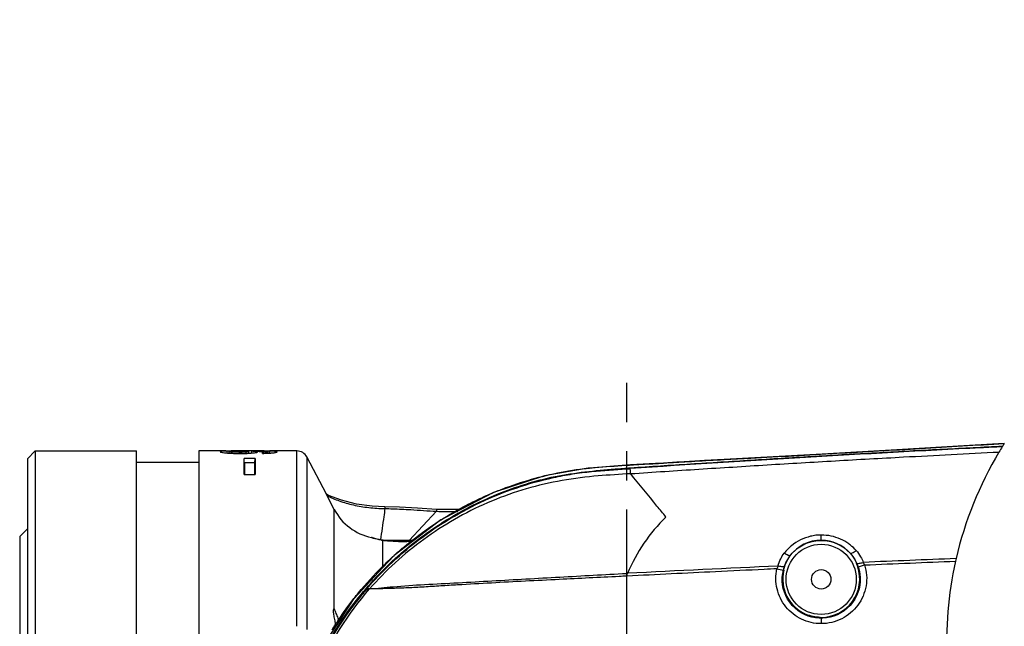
# Model space of a CAD drawing. Header units: millimetres. Extents: x 7426 to 8300, y 123 to 421.
# Tile 103 of 197: x 7967.28 to 7979.94, y 384.71 to 392.51. Entities that reach past the tile are written whole.
import ezdxf

# ---------------------------------------------------------------- set-up
doc = ezdxf.new("R2010")
doc.units = ezdxf.units.MM
doc.linetypes.add('CENTER', pattern=[0.6, 0.375, -0.075, 0.075, -0.075])
for name, color, linetype in [('中心线', 7, 'CENTER'), ('外形图', 7, 'Continuous'), ('尺寸标注', 7, 'Continuous')]:
    doc.layers.add(name, color=color, linetype=linetype)
doc.styles.add('微软雅黑', font='msyh.ttc')
doc.dimstyles.new('尺寸标注_细节_1_10比例', dxfattribs={"dimtxt": 1.5, "dimasz": 1.25, "dimexe": 0.5, "dimexo": 0.4, "dimgap": 0.5, "dimtad": 1, "dimdec": 1, "dimlfac": 10, "dimdsep": 46, "dimtxsty": '微软雅黑', "dimcen": 0.09, "dimadec": 0, "dimazin": 0, "dimtp": 0.01, "dimtm": 0.01, "dimtfac": 1, "dimtdec": 1, "dimtofl": 0, "dimtmove": 0, "dimatfit": 3, "dimfxl": 1, "dimtolj": 1, "dimarcsym": 0})

# ---------------------------------------------------------------- blocks, each defined once
blk = doc.blocks.new('*D1290')
at = {"layer": 'Defpoints', "color": 0}
for p in [(7967.384, 385.964), (7956.331, 378.664), (7967.384, 378.664)]:
    blk.add_point(p, dxfattribs=at)
at = {"layer": '尺寸标注', "color": 0, "lineweight": -2}
for p, q in [((7956.331, 385.964), (7956.331, 391.924)), ((7966.984, 385.964), (7955.831, 385.964)), ((7956.331, 384.714), (7956.331, 379.914)), ((7966.984, 378.664), (7955.831, 378.664))]:
    blk.add_line(p, q, dxfattribs=at)
at = {"layer": '尺寸标注', "color": 0}
for points in [[(7956.54, 384.714), (7956.123, 384.714), (7956.331, 385.964)], [(7956.123, 379.914), (7956.54, 379.914), (7956.331, 378.664)]]:
    blk.add_solid(points, dxfattribs=at)
at = {"layer": '尺寸标注', "color": 0, "insert": (7955.056, 389.569), "char_height": 1.5, "attachment_point": 5, "rotation": 90, "style": '微软雅黑'}
blk.add_mtext('\\A1;\\A1;Φ73', dxfattribs=at)

msp = doc.modelspace()

# ---------------------------------------------------------------- linework, layer by layer
at = {"layer": '中心线', "linetype": 'CENTER', "ltscale": 5}
msp.add_line((7975.0839, 375.3357), (7975.0839, 387.8405), dxfattribs=at)
at = {"layer": '外形图', "color": 7, "linetype": 'Continuous'}
for p, q in [((7967.4839, 386.964), (7967.3839, 386.864)), ((7967.4839, 386.964), (7967.4839, 382.314)), ((7967.4839, 386.964), (7968.7839, 386.964)), ((7968.7839, 386.814), (7968.7839, 386.964)), ((7969.5839, 386.964), (7969.5839, 386.814)), ((7969.9315, 386.964), (7969.5839, 386.964)), ((7969.8618, 386.954), (7969.8618, 386.9539)), ((7969.9493, 386.9376), (7969.948, 386.9626)), ((7969.9752, 386.9355), (7969.9769, 386.9539)), ((7970.0137, 386.9336), (7970.0144, 386.9491)), ((7970.1085, 386.9314), (7970.1085, 386.9469)), ((7970.1132, 386.9469), (7970.1085, 386.9469)), ((7970.1085, 386.9314), (7970.1085, 386.9314)), ((7970.1904, 386.9637), (7970.1262, 386.9637)), ((7970.1904, 386.9579), (7970.1904, 386.9637)), ((7970.1924, 386.9637), (7970.1904, 386.9637)), ((7970.1904, 386.9578), (7970.1904, 386.9579)), ((7970.2265, 386.9637), (7970.1924, 386.9637)), ((7970.1951, 386.9329), (7970.1943, 386.949)), ((7970.2281, 386.9342), (7970.2264, 386.9537)), ((7970.255, 386.9637), (7970.2265, 386.9637)), ((7970.2674, 386.9637), (7970.255, 386.9637)), ((7970.3159, 386.9636), (7970.2674, 386.9637)), ((7970.3392, 386.9636), (7970.3159, 386.9636)), ((7970.3262, 386.9592), (7970.3392, 386.9591)), ((7970.3722, 386.9635), (7970.3392, 386.9636)), ((7970.3721, 386.9588), (7970.3722, 386.9635)), ((7970.3721, 386.9588), (7970.3721, 386.9588)), ((7970.4235, 386.9633), (7970.4204, 386.9633)), ((7970.4623, 386.9343), (7970.4614, 386.9496)), ((7970.4805, 386.9352), (7970.4789, 386.9533)), ((7970.4965, 386.936), (7970.4979, 386.9624)), ((7970.8462, 386.964), (7970.4979, 386.964)), ((7970.5677, 386.9436), (7970.5689, 386.9595)), ((7970.5915, 386.9526), (7970.5916, 386.9528)), ((7970.8462, 384.7105), (7970.8462, 386.964)), ((7977.5958, 386.9232), (7976.5736, 386.8668)), ((7967.3839, 386.864), (7967.3839, 382.314)), ((7968.7839, 382.314), (7968.7839, 386.814)), ((7969.5839, 386.814), (7968.7839, 386.814)), ((7969.5839, 386.814), (7969.5839, 382.314)), ((7970.1699, 386.6608), (7970.1699, 386.8656)), ((7970.3099, 386.8656), (7970.1699, 386.8656)), ((7970.1743, 386.8158), (7970.1743, 386.6608)), ((7970.1743, 386.8158), (7970.3056, 386.8158)), ((7970.3056, 386.8158), (7970.3099, 386.8656)), ((7970.3056, 386.6608), (7970.3056, 386.8158)), ((7970.3099, 386.8656), (7970.3099, 386.6608)), ((7970.9745, 386.8863), (7970.9745, 384.6704)), ((7971.2248, 386.4065), (7970.9745, 386.8863)), ((7975.4689, 386.8027), (7975.469, 386.8027)), ((7975.469, 386.8027), (7975.4698, 386.8029)), ((7975.5572, 386.8083), (7975.4701, 386.8029)), ((7975.4701, 386.8029), (7975.4701, 386.8029)), ((7975.729, 386.8191), (7975.5572, 386.8083)), ((7975.7458, 386.8201), (7975.729, 386.8191)), ((7976.3351, 386.8544), (7976.3358, 386.8545)), ((7976.3358, 386.8545), (7976.3359, 386.8546)), ((7976.5736, 386.8668), (7976.3374, 386.8546)), ((7976.6798, 386.8724), (7976.6805, 386.8725)), ((7970.1699, 386.6608), (7970.1743, 386.6608)), ((7970.1743, 386.6608), (7970.3056, 386.6608)), ((7970.3056, 386.6608), (7970.3099, 386.6608)), ((7971.2348, 386.3873), (7971.2248, 386.4065)), ((7971.3257, 386.2131), (7971.2348, 386.3873)), ((7971.3257, 384.9364), (7971.3257, 386.2131)), ((7972.6403, 386.1884), (7972.288, 385.814)), ((7972.6411, 386.2127), (7972.6403, 386.1884)), ((7972.6403, 386.1884), (7972.6403, 386.1884)), ((7972.9234, 386.2122), (7972.6411, 386.2127)), ((7972.6411, 386.2127), (7972.6411, 386.2127)), ((7972.9549, 386.2122), (7972.9234, 386.2122)), ((7967.2839, 385.864), (7967.3839, 385.964)), ((7967.2839, 385.864), (7967.2839, 384.794)), ((7971.8143, 385.8479), (7971.8051, 385.8512)), ((7971.8259, 385.845), (7971.8184, 385.8476)), ((7971.8189, 385.8474), (7971.8184, 385.8476)), ((7971.8328, 385.8428), (7971.8259, 385.845)), ((7971.8281, 385.8442), (7971.8259, 385.845)), ((7971.9561, 385.8167), (7971.9463, 385.8166)), ((7971.9463, 385.8166), (7971.9463, 385.4794)), ((7971.9463, 385.8166), (7971.9463, 385.8166)), ((7971.9563, 385.8167), (7971.9561, 385.8167)), ((7971.9563, 385.8167), (7971.9561, 385.8167)), ((7971.9863, 385.814), (7971.9563, 385.8167)), ((7971.9563, 385.8167), (7971.9563, 385.8167)), ((7972.2839, 385.814), (7971.9863, 385.814)), ((7972.0248, 385.8106), (7971.9863, 385.814)), ((7972.2839, 385.814), (7972.2839, 385.8009)), ((7972.288, 385.814), (7972.2839, 385.814)), ((7972.3246, 385.814), (7972.288, 385.814)), ((7972.3498, 385.814), (7972.3246, 385.814)), ((7971.9463, 385.4794), (7971.9463, 385.4609)), ((7975.0882, 385.3552), (7975.0882, 385.3552)), ((7971.3257, 384.9364), (7971.3257, 384.9364)), ((7967.2839, 384.794), (7967.2839, 382.314)), ((7977.5839, 384.8252), (7977.5839, 384.7449))]:
    msp.add_line(p, q, dxfattribs=at)
at = {"layer": '外形图'}
msp.add_line((7975.0839, 386.7805), (7975.0839, 386.7806), dxfattribs=at)
at = {"layer": '外形图', "color": 7, "linetype": 'Continuous'}
for points in [[(7979.9367, 387.0614), (7979.4909, 387.0339), (7978.5569, 386.9783), (7977.5958, 386.9232)], [(7975.4545, 386.802), (7975.1329, 386.7835)], [(7975.4701, 386.8029), (7975.4545, 386.802)], [(7975.4701, 386.8029), (7975.4701, 386.8029)], [(7975.7554, 386.8207), (7975.7458, 386.8201)], [(7975.9602, 386.8328), (7975.7554, 386.8207)], [(7976.3358, 386.8545), (7976.0824, 386.8401), (7975.9602, 386.8328)], [(7976.3374, 386.8546), (7976.3358, 386.8545)], [(7974.5908, 386.7433), (7974.0272, 386.6439), (7973.3734, 386.4296)], [(7974.6043, 386.7447), (7974.595, 386.7441), (7974.5908, 386.7433)], [(7975.0767, 386.7801), (7974.6043, 386.7447)], [(7975.0839, 386.7806), (7975.0767, 386.7801)], [(7975.1329, 386.7835), (7975.0892, 386.781), (7975.0839, 386.7806)], [(7973.3707, 386.4284), (7972.9549, 386.2122)], [(7973.3734, 386.4296), (7973.3719, 386.4291), (7973.3707, 386.4284)], [(7971.9772, 386.2461), (7971.8129, 386.2535), (7971.6111, 386.2814), (7971.4177, 386.3302), (7971.2537, 386.3917), (7971.2248, 386.4065)], [(7972.6411, 386.2127), (7972.3957, 386.229), (7972.1647, 386.2421), (7971.9772, 386.2461)], [(7971.9772, 386.2461), (7971.9772, 386.2461)], [(7972.9027, 386.1851), (7972.6989, 386.079)], [(7972.9549, 386.2122), (7972.9027, 386.1851)], [(7972.697, 386.0778), (7972.3498, 385.814)], [(7972.6989, 386.079), (7972.6979, 386.0785), (7972.697, 386.0778)], [(7971.8328, 385.8428), (7971.8281, 385.8442)], [(7971.8755, 385.8311), (7971.8603, 385.8345), (7971.8328, 385.8428)], [(7971.904, 385.8247), (7971.8755, 385.8311)], [(7971.904, 385.8247), (7971.897, 385.8257), (7971.8755, 385.8311)], [(7971.9563, 385.8167), (7971.9123, 385.8228), (7971.904, 385.8247)], [(7971.9194, 385.8223), (7971.904, 385.8247)], [(7971.9563, 385.8167), (7971.9194, 385.8223)], [(7971.9563, 385.8167), (7971.9563, 385.8167)], [(7971.9563, 385.8167), (7971.9563, 385.8167)], [(7972.2839, 385.8009), (7972.2415, 385.8007), (7972.1284, 385.8041), (7972.0248, 385.8106)], [(7972.331, 385.7997), (7972.0967, 385.6217)], [(7972.3082, 385.801), (7972.2839, 385.8009)], [(7972.3329, 385.8011), (7972.3082, 385.801)], [(7972.3329, 385.8011), (7972.331, 385.7997)], [(7972.3498, 385.814), (7972.3329, 385.8011)], [(7972.0951, 385.6202), (7971.9463, 385.4609)], [(7972.0967, 385.6217), (7972.0958, 385.621), (7972.0951, 385.6202)], [(7971.9463, 385.4609), (7971.5806, 385.0691)], [(7971.5793, 385.0675), (7971.1654, 384.4375)], [(7971.5806, 385.0691), (7971.5799, 385.0684), (7971.5793, 385.0675)]]:
    msp.add_lwpolyline(points, dxfattribs=at)
for radius in [0.4509, 0.125]:
    msp.add_circle((7977.5839, 385.314), radius, dxfattribs=at)
for centre, radius, start, end in [((7972.286, 389.1526), 3.3532, 264.18632, 264.18632), ((7953.4833, 815.4059), 429.1609, 273.245913, 273.533911), ((7970.0565, 388.1977), 1.2649, 264.32803, 266.29156), ((7970.0307, 382.3867), 4.5766, 90.61487, 91.03606), ((7970.0729, 378.2682), 8.6954, 90.3336, 90.60116), ((7970.1189, 369.9662), 16.9975, 90.16384, 90.32602), ((7970.1102, 389.0751), 2.1282, 270.08287, 270.84773), ((7968.7078, 387.3898), 1.6179, 343.72799, 343.95331), ((7968.5657, 387.4304), 1.7657, 343.96287, 344.52831), ((7970.3236, 371.4382), 15.5254, 89.6425, 89.82062), ((7970.366, 389.475), 2.5275, 270.83729, 271.34385), ((7970.366, 389.475), 2.5275, 270.83697, 270.83729), ((7970.3764, 379.3723), 7.5911, 89.35108, 89.64461), ((7970.4221, 383.1901), 3.773, 88.84952, 89.38846), ((7970.8462, 386.8193), 0.1447, 27.55281, 90), ((7953.4833, 815.4059), 429.1609, 273.098393, 273.245913), ((7972.4385, 464.9855), 78.2281, 272.855094, 273.107883), ((7972.4385, 464.9855), 78.2281, 273.107883, 273.10792), ((7971.9463, 386.5369), 0.7, 207.55281, 258.3631), ((7977.124, 384.5395), 2.2, 134.27814, 157.22341), ((7971.785, 385.7533), 0.1, 70.47579, 78.36064), ((7972.0237, 386.431), 0.6196, 250.24772, 251.44072), ((7972.0279, 386.4443), 0.6335, 251.46019, 252.88222), ((7972.0115, 386.3765), 0.5636, 262.04716, 263.36102), ((7972.0115, 386.3765), 0.5636, 263.36102, 263.3611), ((7972.2887, 389.1798), 3.3805, 264.33859, 264.65738), ((7972.286, 389.1526), 3.3532, 264.33843, 264.33846), ((7972.2852, 389.1368), 3.3374, 264.64877, 269.57376), ((7972.2837, 389.1239), 3.3245, 270.0066, 270.00662), ((7972.2837, 389.1239), 3.3245, 270.00662, 270.38847), ((7972.2837, 389.1239), 3.3245, 270.38847, 270.81539), ((7972.2837, 389.1239), 3.3245, 270.81539, 270.83109), ((7977.5839, 385.314), 0.5009, 41.95597414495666, 41.95597266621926), ((7977.5838, 385.3174), 0.4987, 89.98874, 142.82254), ((7977.5838, 385.3174), 0.4987, 41.65794, 89.98874), ((7977.5839, 385.314), 0.5009, 142.51857, 142.51871), ((7977.5839, 385.314), 0.5009, 142.51871, 142.51885), ((7977.5838, 385.3174), 0.4987, 142.82254, 142.82266), ((7994.8079, 0.1908), 385.6688, 92.761823, 92.930874), ((7994.7504, -0.7125), 386.6037, 92.627443, 92.914145), ((7994.8079, 0.1908), 385.6688, 92.668553, 92.761823), ((7994.8079, 0.1908), 385.6688, 92.644457, 92.668553), ((7977.4041, 387.24), 1.833, 257.7078, 257.70782), ((7977.4041, 387.24), 1.833, 257.70782, 260.5087), ((7977.5831, 385.3196), 0.4942, 166.85091, 247.33011), ((7977.4041, 387.24), 1.833, 260.5087, 260.50947), ((7977.5831, 385.3196), 0.4942, 166.85072, 166.85091), ((7977.5844, 385.3197), 0.4945, 269.94127, 18.33953), ((7977.3684, 385.2481), 0.7219, 18.33549, 22.16101), ((7977.5844, 385.3197), 0.4945, 18.33953, 18.34029), ((7994.7504, -0.7125), 386.6037, 92.914145, 92.914174), ((7977.124, 384.5395), 2.2, 157.22341, 157.23771), ((7975.0842, 382.3138), 4.409, 141.16908, 179.9968), ((7977.5839, 385.314), 0.4888, 268.5342, 270)]:
    msp.add_arc(centre, radius, start, end, dxfattribs=at)
at = {"layer": '外形图'}
for start, end in [(147.65053, 148.13669), (147.64526, 147.65053), (149.21099, 166.97973), (148.26786, 149.21099), (148.13669, 148.26786), (167.3888, 198.72536), (166.97973, 167.3888)]:
    msp.add_arc((7983.9734, 384.5041), 4.7786, start, end, dxfattribs=at)
at = {"layer": '外形图', "color": 7, "linetype": 'Continuous'}
for points, knots in [([(7969.9003, 386.9611), (7969.8944, 386.9608), (7969.8844, 386.9602), (7969.872, 386.9585), (7969.8651, 386.9574), (7969.8618, 386.955), (7969.8618, 386.954)], [0, 0, 0, 0, 0.4469823, 0.7517179, 0.924506, 1, 1, 1, 1]), ([(7969.8618, 386.9539), (7969.862, 386.9521), (7969.8689, 386.9489), (7969.8808, 386.9458), (7969.9035, 386.942), (7969.9211, 386.94), (7969.9315, 386.939)], [0, 0, 0, 0, 0.072802, 0.2544227, 0.5655831, 1, 1, 1, 1]), ([(7969.948, 386.9626), (7969.9435, 386.9625), (7969.9276, 386.9621), (7969.9117, 386.9617), (7969.9003, 386.9611)], [0, 0, 0, 0, 0.2799768, 1, 1, 1, 1]), ([(7969.9747, 386.9354), (7969.9855, 386.9347), (7970.0301, 386.9323), (7970.0747, 386.9315), (7970.1085, 386.9314)], [0, 0, 0, 0, 0.23417269, 0.96485396, 0.96485396, 0.96485396, 0.96485396]), ([(7969.9769, 386.9539), (7969.9769, 386.9548), (7969.9814, 386.9556), (7969.9872, 386.9566), (7969.9992, 386.9573), (7970.0079, 386.9577), (7970.0128, 386.9579)], [0, 0, 0, 0, 0.0708263, 0.2687722, 0.5891082, 1, 1, 1, 1]), ([(7970.0144, 386.9491), (7970.0094, 386.9494), (7970.0003, 386.95), (7969.9887, 386.951), (7969.9811, 386.9521), (7969.9779, 386.953), (7969.9769, 386.9536), (7969.9769, 386.9539)], [0, 0, 0, 0, 0.3959354, 0.7163098, 0.9230503, 0.9761778, 1, 1, 1, 1]), ([(7970.0128, 386.9579), (7970.0197, 386.9582), (7970.0496, 386.959), (7970.0795, 386.9592), (7970.1026, 386.9592)], [0, 0, 0, 0, 0.2276802, 1, 1, 1, 1]), ([(7970.1085, 386.9469), (7970.1002, 386.9469), (7970.0689, 386.9471), (7970.0375, 386.9478), (7970.0144, 386.9491)], [0, 0, 0, 0, 0.2635167, 1, 1, 1, 1]), ([(7970.1026, 386.9592), (7970.1106, 386.9592), (7970.1399, 386.9591), (7970.1691, 386.9588), (7970.1904, 386.9579)], [0, 0, 0, 0, 0.26659324, 0.97694155, 0.97694155, 0.97694155, 0.97694155]), ([(7970.1133, 386.9314), (7970.1232, 386.9314), (7970.1615, 386.9316), (7970.1998, 386.9326), (7970.2283, 386.9342)], [0, 0, 0, 0, 0.2567682, 1, 1, 1, 1]), ([(7970.1943, 386.949), (7970.1903, 386.9487), (7970.1728, 386.9478), (7970.1552, 386.9474), (7970.1417, 386.9471)], [0, 0, 0, 0, 0.2278928, 1, 1, 1, 1]), ([(7970.1924, 386.9578), (7970.1972, 386.9576), (7970.2054, 386.9572), (7970.2166, 386.9564), (7970.2222, 386.9554), (7970.2264, 386.9545), (7970.2264, 386.9537)], [0, 0, 0, 0, 0.4112434, 0.7295142, 0.9271263, 1, 1, 1, 1]), ([(7970.2264, 386.9537), (7970.2264, 386.9529), (7970.2226, 386.9519), (7970.2173, 386.9509), (7970.2066, 386.9498), (7970.1988, 386.9493), (7970.1943, 386.949)], [0, 0, 0, 0, 0.0706753, 0.2657135, 0.5854666, 1, 1, 1, 1]), ([(7970.2283, 386.9342), (7970.2325, 386.9344), (7970.2485, 386.9353), (7970.2645, 386.9365), (7970.2762, 386.9376)], [0, 0, 0, 0, 0.2657918, 1, 1, 1, 1]), ([(7970.339, 386.9505), (7970.339, 386.9521), (7970.3315, 386.955), (7970.3194, 386.9564), (7970.2958, 386.9584), (7970.2779, 386.959), (7970.2674, 386.9594)], [0, 0, 0, 0, 0.067913, 0.2516525, 0.5688865, 1, 1, 1, 1]), ([(7970.2762, 386.9376), (7970.2853, 386.9384), (7970.3009, 386.94), (7970.3215, 386.9433), (7970.3324, 386.9458), (7970.339, 386.9489), (7970.339, 386.9505)], [0, 0, 0, 0, 0.4227321, 0.737441, 0.9258293, 1, 1, 1, 1]), ([(7970.3392, 386.9591), (7970.3465, 386.9591), (7970.3574, 386.959), (7970.3684, 386.9589), (7970.3721, 386.9588)], [0, 0, 0, 0, 0.25875339, 0.39045538, 0.39045538, 0.39045538, 0.39045538]), ([(7970.4029, 386.933), (7970.4029, 386.9344), (7970.4029, 386.9393), (7970.4029, 386.9443), (7970.4029, 386.9478)], [0, 0, 0, 0, 0.27997156, 0.9999303, 0.9999303, 0.9999303, 0.9999303]), ([(7970.4029, 386.933), (7970.4096, 386.933), (7970.4357, 386.9334), (7970.4618, 386.9341), (7970.4812, 386.9351)], [0, 0, 0, 0, 0.2559718, 1, 1, 1, 1]), ([(7970.4234, 386.9578), (7970.4303, 386.9576), (7970.4432, 386.9572), (7970.4585, 386.9565), (7970.4686, 386.9557), (7970.4741, 386.955), (7970.477, 386.9545), (7970.4789, 386.9537), (7970.4789, 386.9533)], [0, 0, 0, 0, 0.3711244, 0.6911559, 0.8188579, 0.9156128, 0.9758818, 1, 1, 1, 1]), ([(7970.4614, 386.9496), (7970.4587, 386.9495), (7970.4466, 386.9488), (7970.4346, 386.9485), (7970.4253, 386.9482)], [0, 0, 0, 0, 0.2281252, 1, 1, 1, 1]), ([(7970.4789, 386.9533), (7970.4789, 386.9529), (7970.4777, 386.9519), (7970.472, 386.9505), (7970.4661, 386.95), (7970.4614, 386.9496)], [0, 0, 0, 0, 0.0656661, 0.2199542, 1, 1, 1, 1]), ([(7970.4812, 386.9351), (7970.487, 386.9353), (7970.5075, 386.9365), (7970.5281, 386.9381), (7970.5428, 386.9398)], [0, 0, 0, 0, 0.2785253, 1, 1, 1, 1]), ([(7970.5689, 386.9595), (7970.5643, 386.9599), (7970.5406, 386.9614), (7970.5169, 386.962), (7970.4979, 386.9624)], [0, 0, 0, 0, 0.1965407, 1, 1, 1, 1]), ([(7970.5428, 386.9398), (7970.5504, 386.9407), (7970.5629, 386.9424), (7970.5787, 386.9458), (7970.5873, 386.9484), (7970.5914, 386.9513), (7970.5915, 386.9526)], [0, 0, 0, 0, 0.4449775, 0.7481788, 0.9224066, 1, 1, 1, 1]), ([(7970.5916, 386.9528), (7970.5916, 386.9548), (7970.5861, 386.9571), (7970.5789, 386.9584), (7970.5726, 386.9591), (7970.5689, 386.9595)], [0, 0, 0, 0, 0.2484186, 0.5397384, 1, 1, 1, 1]), ([(7975.0839, 386.7435), (7975.1476, 386.7482), (7975.3407, 386.7617), (7975.6632, 386.7826), (7976.1808, 386.815), (7976.8279, 386.8566), (7977.6046, 386.9029), (7978.3815, 386.9468), (7979.1516, 386.9883), (7979.6628, 387.0142), (7979.9149, 387.0267)], [0.636821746, 0.636821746, 0.636821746, 0.636821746, 0.640669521, 0.648479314, 0.656287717, 0.671911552, 0.687535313, 0.703158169, 0.718781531, 0.733987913, 0.733987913, 0.733987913, 0.733987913]), ([(7979.9091, 387.0174), (7979.817, 387.0129), (7978.974, 386.9707), (7977.3806, 386.8835), (7975.8801, 386.7887), (7975.1301, 386.7369)], [0.73465484, 0.73465484, 0.73465484, 0.73465484, 0.74999878, 0.8749994, 1, 1, 1, 1]), ([(7975.1352, 386.6725), (7975.4274, 386.6916), (7975.8656, 386.7219), (7976.4501, 386.7572), (7976.8884, 386.7859), (7977.3269, 386.8113), (7977.9115, 386.8463), (7978.7586, 386.8934), (7979.4597, 386.9298), (7979.8683, 386.9502)], [0.0000134, 0.0000134, 0.0000134, 0.0000134, 0.12500005, 0.18750015, 0.2500001, 0.31250025, 0.37500027, 0.5000004, 0.67465955, 0.67465955, 0.67465955, 0.67465955]), ([(7975.1329, 386.7835), (7975.1457, 386.7843), (7975.2529, 386.7908), (7975.3601, 386.7971), (7975.4545, 386.802)], [0.15884956, 0.15884956, 0.15884956, 0.15884956, 0.25511575, 0.96391673, 0.96391673, 0.96391673, 0.96391673]), ([(7975.7554, 386.8207), (7975.8047, 386.8237), (7975.873, 386.8278), (7975.9413, 386.8317), (7975.9602, 386.8328)], [0.33077353, 0.33077353, 0.33077353, 0.33077353, 0.50171257, 0.56727986, 0.56727986, 0.56727986, 0.56727986]), ([(7970.6658, 382.314), (7970.6658, 382.3541), (7970.6699, 382.6539), (7970.7348, 383.2118), (7970.9595, 383.961), (7971.3123, 384.6591), (7971.7823, 385.2842), (7972.2594, 385.7289), (7972.6829, 386.0298), (7973.0197, 386.2264), (7973.3723, 386.3931), (7973.7377, 386.5296), (7974.1141, 386.6318), (7974.4989, 386.6937), (7974.823, 386.7236), (7975.0182, 386.7386), (7975.0839, 386.7435)], [0.49759228, 0.49759228, 0.49759228, 0.49759228, 0.50000309, 0.51562655, 0.53125006, 0.54687353, 0.56249689, 0.57812155, 0.58593991, 0.59375627, 0.60157827, 0.60940596, 0.61722171, 0.62502844, 0.63285012, 0.63682175, 0.63682175, 0.63682175, 0.63682175]), ([(7971.6496, 385.0783), (7971.8572, 385.3365), (7972.2147, 385.6901), (7972.7589, 386.0709), (7973.1973, 386.3091), (7973.6595, 386.4965), (7974.0601, 386.608), (7974.3863, 386.6703), (7974.7005, 386.7102), (7974.9338, 386.7231), (7975.0839, 386.7336)], [0, 0, 0, 0, 0.24967898, 0.37472066, 0.49976123, 0.62480274, 0.74984494, 0.81238628, 0.87492641, 0.98836382, 0.98836382, 0.98836382, 0.98836382]), ([(7975.0839, 386.6691), (7974.9438, 386.6589), (7974.6464, 386.6425), (7974.1945, 386.581), (7973.7349, 386.468), (7973.1432, 386.2507), (7972.4561, 385.855), (7971.9874, 385.4274), (7971.7802, 385.1909)], [0.01352183, 0.01352183, 0.01352183, 0.01352183, 0.12512483, 0.25021608, 0.37531324, 0.50039681, 0.75019225, 1, 1, 1, 1]), ([(7973.3734, 386.4296), (7973.4263, 386.4515), (7973.6014, 386.5203), (7973.9053, 386.6181), (7974.2247, 386.6912), (7974.4542, 386.7274), (7974.555, 386.7394), (7974.5908, 386.7433)], [0.72264107, 0.72264107, 0.72264107, 0.72264107, 0.7499763, 0.81251074, 0.87504019, 0.90630964, 0.92352331, 0.92352331, 0.92352331, 0.92352331]), ([(7974.6043, 386.7447), (7974.629, 386.7474), (7974.7838, 386.7625), (7974.9391, 386.7716), (7975.0695, 386.7796)], [0.925684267, 0.925684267, 0.925684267, 0.925684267, 0.937584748, 1, 1, 1, 1]), ([(7975.1348, 386.6729), (7975.1337, 386.6879), (7975.1325, 386.7093), (7975.1301, 386.7306), (7975.1301, 386.7369)], [0.00631155, 0.00631155, 0.00631155, 0.00631155, 0.70752511, 1, 1, 1, 1]), ([(7975.5881, 386.1147), (7975.5499, 386.1617), (7975.3989, 386.3476), (7975.248, 386.5336), (7975.1352, 386.6725)], [0, 0, 0, 0, 0.25302458, 0.99989581, 0.99989581, 0.99989581, 0.99989581]), ([(7972.9234, 386.2122), (7973.0047, 386.2573), (7973.1521, 386.3331), (7973.3035, 386.4005), (7973.3707, 386.4284)], [0.643011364, 0.643011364, 0.643011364, 0.643011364, 0.687442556, 0.722167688, 0.722167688, 0.722167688, 0.722167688]), ([(7971.2348, 386.3873), (7971.2851, 386.3627), (7971.3956, 386.3175), (7971.5747, 386.266), (7971.7717, 386.2325), (7971.9082, 386.2237), (7971.9777, 386.2232)], [0.00406344, 0.00406344, 0.00406344, 0.00406344, 0.22235271, 0.4678892, 0.72928589, 1, 1, 1, 1]), ([(7971.9777, 386.2232), (7971.9727, 386.1883), (7971.9537, 386.0546), (7971.9349, 385.9209), (7971.9194, 385.8223)], [0, 0, 0, 0, 0.26113583, 0.99935647, 0.99935647, 0.99935647, 0.99935647]), ([(7971.9772, 386.2461), (7971.9773, 386.2461), (7971.9772, 386.2454), (7971.9774, 386.2445), (7971.9774, 386.2426), (7971.9776, 386.2388), (7971.9776, 386.2322), (7971.9777, 386.2265), (7971.9777, 386.2232)], [0.00067591, 0.00067591, 0.00067591, 0.00067591, 0.01653682, 0.06463411, 0.14435341, 0.25544715, 0.56980857, 1, 1, 1, 1]), ([(7972.0776, 386.2211), (7972.1549, 386.2187), (7972.3425, 386.2084), (7972.5298, 386.1933), (7972.6403, 386.1884)], [0.15070365, 0.15070365, 0.15070365, 0.15070365, 0.4999786, 1, 1, 1, 1]), ([(7972.6989, 386.079), (7972.7404, 386.1053), (7972.7984, 386.1408), (7972.8573, 386.1749), (7972.8737, 386.1843)], [0.601454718, 0.601454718, 0.601454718, 0.601454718, 0.624900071, 0.633937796, 0.633937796, 0.633937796, 0.633937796]), ([(7971.9335, 385.8182), (7971.9241, 385.8196), (7971.893, 385.8247), (7971.8624, 385.8324), (7971.8414, 385.8388)], [0, 0, 0, 0, 0.3030401, 1, 1, 1, 1]), ([(7972.0967, 385.6217), (7972.1261, 385.6482), (7972.1949, 385.7087), (7972.2656, 385.767), (7972.3062, 385.7994)], [0.481022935, 0.481022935, 0.481022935, 0.481022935, 0.499926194, 0.52473635, 0.52473635, 0.52473635, 0.52473635]), ([(7977.5853, 385.8831), (7977.5622, 385.8846), (7977.5157, 385.8816), (7977.4251, 385.8635), (7977.3159, 385.8256), (7977.199, 385.7514), (7977.1378, 385.6836), (7977.1083, 385.6493)], [0.000001, 0.000001, 0.000001, 0.000001, 0.12644527, 0.25288203, 0.50422724, 0.75322985, 0.99999428, 0.99999428, 0.99999428, 0.99999428]), ([(7977.5839, 385.8161), (7977.5843, 385.8166), (7977.584, 385.8187), (7977.5846, 385.8225), (7977.5846, 385.8286), (7977.5849, 385.8376), (7977.585, 385.8446), (7977.585, 385.849)], [0, 0, 0, 0, 0.02475128, 0.08620722, 0.17835941, 0.29340189, 0.49086399, 0.49086399, 0.49086399, 0.49086399]), ([(7977.585, 385.849), (7977.5851, 385.8512), (7977.5852, 385.8626), (7977.5853, 385.8739), (7977.5853, 385.8831)], [0.49086399, 0.49086399, 0.49086399, 0.49086399, 0.58983831, 1, 1, 1, 1]), ([(7977.9588, 385.7539), (7977.9525, 385.759), (7977.913, 385.7892), (7977.8329, 385.8354), (7977.7122, 385.8745), (7977.6276, 385.8825), (7977.5853, 385.8831)], [0.19898046, 0.19898046, 0.19898046, 0.19898046, 0.2469968, 0.49604755, 0.74727493, 1, 1, 1, 1]), ([(7977.9564, 385.6489), (7977.959, 385.6464), (7977.9702, 385.6471), (7977.9955, 385.6585), (7978.0169, 385.6736), (7978.0319, 385.6858)], [0, 0, 0, 0, 0.12434281, 0.32868331, 0.99997381, 0.99997381, 0.99997381, 0.99997381]), ([(7977.1741, 385.6166), (7977.1686, 385.6173), (7977.1462, 385.6253), (7977.1242, 385.6383), (7977.1083, 385.6493)], [0.14467614, 0.14467614, 0.14467614, 0.14467614, 0.32967311, 1, 1, 1, 1]), ([(7977.1865, 385.6188), (7977.1841, 385.6161), (7977.1792, 385.616), (7977.1747, 385.6165), (7977.1741, 385.6166)], [0.00001363, 0.00001363, 0.00001363, 0.00001363, 0.12528139, 0.14467614, 0.14467614, 0.14467614, 0.14467614]), ([(7978.0486, 385.5187), (7978.0502, 385.5186), (7978.0587, 385.5185), (7978.084, 385.5207), (7978.1074, 385.5266), (7978.1237, 385.5318)], [0.13264121, 0.13264121, 0.13264121, 0.13264121, 0.18527461, 0.4202179, 1, 1, 1, 1]), ([(7971.5806, 385.0691), (7971.5992, 385.0928), (7971.714, 385.2357), (7971.8375, 385.3715), (7971.9463, 385.4794)], [0.360597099, 0.360597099, 0.360597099, 0.360597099, 0.374945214, 0.448083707, 0.448083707, 0.448083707, 0.448083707]), ([(7977.5839, 384.7449), (7977.5407, 384.7445), (7977.4537, 384.7536), (7977.2903, 384.8117), (7977.1142, 384.9479), (7977.0172, 385.1483), (7976.9945, 385.3201), (7977.0042, 385.4069), (7977.0139, 385.449)], [0, 0, 0, 0, 0.1254518, 0.250905, 0.5002744, 0.7494624, 0.874745, 1, 1, 1, 1]), ([(7977.1149, 385.4804), (7977.1038, 385.4761), (7977.0735, 385.4759), (7977.0448, 385.48), (7977.0279, 385.4838)], [0, 0, 0, 0, 0.4071561, 1, 1, 1, 1]), ([(7978.1404, 385.4994), (7978.1545, 385.4563), (7978.1723, 385.3663), (7978.1624, 385.1845), (7978.0716, 384.9682), (7977.8914, 384.8183), (7977.7207, 384.7547), (7977.6293, 384.7445), (7977.5839, 384.7449)], [0, 0, 0, 0, 0.1252947, 0.2506323, 0.4997239, 0.7490047, 0.8745066, 1, 1, 1, 1]), ([(7978.0538, 385.4753), (7978.0656, 385.4775), (7978.0946, 385.4854), (7978.1233, 385.494), (7978.1404, 385.4994)], [0.0005381, 0.0005381, 0.0005381, 0.0005381, 0.4026105, 1, 1, 1, 1]), ([(7971.7802, 385.1909), (7971.881, 385.2003), (7972.1157, 385.2237), (7972.495, 385.2498), (7972.9188, 385.2706), (7973.4984, 385.3026), (7974.2204, 385.3435), (7974.7973, 385.3755), (7975.0839, 385.3901)], [0, 0, 0, 0, 0.09140144, 0.21306057, 0.34334742, 0.47465682, 0.73732104, 0.99652858, 0.99652858, 0.99652858, 0.99652858]), ([(7974.9883, 385.3504), (7974.7314, 385.338), (7974.1843, 385.3107), (7973.4921, 385.2754), (7972.9846, 385.2465), (7972.6956, 385.2288), (7972.4817, 385.2151), (7972.2753, 385.2035), (7972.0852, 385.1971), (7971.9219, 385.1935), (7971.8235, 385.191), (7971.7802, 385.1909)], [0.03019068, 0.03019068, 0.03019068, 0.03019068, 0.26318798, 0.5263574, 0.65795041, 0.72355192, 0.78862263, 0.85203299, 0.91080333, 0.96084071, 1, 1, 1, 1]), ([(7970.7469, 382.9061), (7970.8037, 383.3245), (7971.0425, 384.149), (7971.5064, 384.8694), (7971.7802, 385.1909)], [0, 0, 0, 0, 0.49993991, 0.99999779, 0.99999779, 0.99999779, 0.99999779]), ([(7971.7802, 385.1909), (7971.7767, 385.1928), (7971.7669, 385.1942), (7971.7521, 385.1867), (7971.7363, 385.1742), (7971.7131, 385.1517), (7971.6838, 385.1195), (7971.6611, 385.0923), (7971.6496, 385.0783)], [0.000148, 0.000148, 0.000148, 0.000148, 0.0665968, 0.15404402, 0.27037176, 0.4049782, 0.69547622, 1, 1, 1, 1]), ([(7971.3257, 384.9364), (7971.3237, 384.9361), (7971.3194, 384.9338), (7971.3157, 384.9266), (7971.3137, 384.917), (7971.3127, 384.9002), (7971.3145, 384.8763), (7971.3189, 384.8458), (7971.3249, 384.8138), (7971.3327, 384.777), (7971.3388, 384.7509), (7971.3424, 384.7358)], [0, 0, 0, 0, 0.02639993, 0.05909116, 0.102253, 0.15471116, 0.27775928, 0.4140159, 0.55668372, 0.70274679, 0.90592914, 0.90592914, 0.90592914, 0.90592914]), ([(7971.3257, 384.9364), (7971.3327, 384.9161), (7971.3473, 384.8758), (7971.3669, 384.829), (7971.3781, 384.8019), (7971.3811, 384.7946)], [0, 0, 0, 0, 0.37549019, 0.75078076, 0.88900075, 0.88900075, 0.88900075, 0.88900075])]:
    msp.add_open_spline(points, degree=3, knots=knots, dxfattribs=at)
for points in [[(7970.1262, 386.9637), (7970.1076, 386.9637), (7970.089, 386.9636), (7970.0703, 386.9636)], [(7970.1085, 386.9314), (7970.1101, 386.9314), (7970.1117, 386.9314), (7970.1133, 386.9314)], [(7970.1904, 386.9579), (7970.1911, 386.9579), (7970.1917, 386.9579), (7970.1924, 386.9578)], [(7970.3721, 386.9588), (7970.3892, 386.9586), (7970.4063, 386.9583), (7970.4234, 386.9578)], [(7970.4029, 386.9478), (7970.4029, 386.9478), (7970.4029, 386.9478), (7970.4029, 386.9478)], [(7975.4545, 386.802), (7975.4593, 386.8022), (7975.4641, 386.8025), (7975.4689, 386.8027)], [(7975.4689, 386.8027), (7975.4689, 386.8027), (7975.4689, 386.8027), (7975.469, 386.8027)], [(7975.469, 386.8027), (7975.4984, 386.8046), (7975.5278, 386.8065), (7975.5572, 386.8083)], [(7975.5572, 386.8083), (7975.6145, 386.812), (7975.6718, 386.8155), (7975.729, 386.8191)], [(7975.729, 386.8191), (7975.7378, 386.8196), (7975.7466, 386.8201), (7975.7554, 386.8207)], [(7975.9602, 386.8328), (7976.0852, 386.84), (7976.2101, 386.8468), (7976.3351, 386.8544)], [(7974.5908, 386.7433), (7974.5953, 386.7438), (7974.5998, 386.7443), (7974.6043, 386.7447)], [(7975.0695, 386.7796), (7975.0719, 386.7798), (7975.0743, 386.7799), (7975.0767, 386.7801)], [(7975.0767, 386.7801), (7975.0791, 386.7802), (7975.0815, 386.7803), (7975.0839, 386.7805)], [(7975.0839, 386.7805), (7975.1003, 386.7815), (7975.1166, 386.7825), (7975.1329, 386.7835)], [(7975.0839, 386.7336), (7975.0993, 386.7347), (7975.1147, 386.7358), (7975.1301, 386.7369)], [(7975.1348, 386.6729), (7975.1179, 386.6716), (7975.1009, 386.6703), (7975.0839, 386.6691)], [(7975.1349, 386.6725), (7975.1349, 386.6726), (7975.1348, 386.6728), (7975.1348, 386.6729)], [(7975.1352, 386.6725), (7975.1352, 386.6725), (7975.1352, 386.6725), (7975.1352, 386.6726)], [(7975.1352, 386.6725), (7975.1352, 386.6725), (7975.1352, 386.6725), (7975.1352, 386.6725)], [(7973.3707, 386.4284), (7973.3716, 386.4288), (7973.3725, 386.4292), (7973.3734, 386.4296)], [(7971.232, 386.3886), (7971.233, 386.3882), (7971.2339, 386.3877), (7971.2348, 386.3873)], [(7971.9772, 386.2461), (7971.9772, 386.2461), (7971.9772, 386.2461), (7971.9772, 386.2461)], [(7971.9777, 386.2232), (7972.011, 386.2229), (7972.0443, 386.2222), (7972.0776, 386.2211)], [(7972.6403, 386.1884), (7972.6403, 386.1884), (7972.6403, 386.1884), (7972.6403, 386.1884)], [(7972.6403, 386.1884), (7972.718, 386.1847), (7972.7959, 386.1827), (7972.8737, 386.1843)], [(7972.8737, 386.1843), (7972.8902, 386.1937), (7972.9068, 386.203), (7972.9234, 386.2122)], [(7972.8737, 386.1843), (7972.8834, 386.1845), (7972.8931, 386.1848), (7972.9027, 386.1851)], [(7972.9027, 386.1851), (7972.9061, 386.1852), (7972.9094, 386.1853), (7972.9128, 386.1854)], [(7972.3246, 385.814), (7972.4442, 385.9082), (7972.5685, 385.9963), (7972.697, 386.0778)], [(7972.697, 386.0778), (7972.6976, 386.0782), (7972.6983, 386.0786), (7972.6989, 386.079)], [(7971.9194, 385.8223), (7971.9194, 385.8222), (7971.9194, 385.8221), (7971.9193, 385.822)], [(7972.3062, 385.7994), (7972.3069, 385.8), (7972.3075, 385.8005), (7972.3082, 385.801)], [(7972.3082, 385.801), (7972.3137, 385.8054), (7972.3191, 385.8097), (7972.3246, 385.814)], [(7977.5853, 385.8831), (7977.5853, 385.8831), (7977.5853, 385.8831), (7977.5853, 385.8831)], [(7978.0319, 385.6858), (7978.0092, 385.7102), (7977.9849, 385.7332), (7977.9588, 385.7539)], [(7978.0319, 385.6858), (7978.0319, 385.6858), (7978.0319, 385.6858), (7978.0319, 385.6858)], [(7978.0319, 385.6858), (7978.0541, 385.6613), (7978.0739, 385.634), (7978.0904, 385.605)], [(7978.0319, 385.6858), (7978.0319, 385.6858), (7978.0319, 385.6858), (7978.0319, 385.6858)], [(7971.9463, 385.4794), (7971.9948, 385.5274), (7972.0444, 385.5744), (7972.0951, 385.6202)], [(7972.0951, 385.6202), (7972.0956, 385.6207), (7972.0962, 385.6212), (7972.0967, 385.6217)], [(7977.0279, 385.4838), (7977.0357, 385.516), (7977.0476, 385.5475), (7977.0628, 385.5773)], [(7977.0628, 385.5773), (7977.0758, 385.6027), (7977.0911, 385.6269), (7977.1083, 385.6493)], [(7977.1083, 385.6493), (7977.1083, 385.6493), (7977.1083, 385.6493), (7977.1083, 385.6493)], [(7977.1149, 385.4804), (7977.1302, 385.53), (7977.1549, 385.5775), (7977.1865, 385.6188)], [(7977.1865, 385.6188), (7977.1865, 385.6188), (7977.1865, 385.6188), (7977.1865, 385.6188)], [(7977.9564, 385.6489), (7977.9564, 385.6489), (7977.9564, 385.6489), (7977.9564, 385.6489)], [(7977.9564, 385.6489), (7977.9901, 385.6112), (7978.0179, 385.5672), (7978.037, 385.5205)], [(7978.0904, 385.605), (7978.1037, 385.5816), (7978.115, 385.557), (7978.1237, 385.5318)], [(7979.3177, 385.5807), (7978.9197, 385.565), (7978.5216, 385.5487), (7978.1237, 385.5318)], [(7978.1278, 385.5239), (7978.1264, 385.5265), (7978.1251, 385.5292), (7978.1237, 385.5318)], [(7978.1237, 385.5318), (7978.1237, 385.5318), (7978.1237, 385.5318), (7978.1237, 385.5318)], [(7978.1404, 385.4994), (7978.5303, 385.5159), (7978.9202, 385.5319), (7979.3101, 385.5475)], [(7977.0279, 385.4838), (7977.0232, 385.4722), (7977.0183, 385.4607), (7977.0139, 385.449)], [(7977.0139, 385.449), (7977.0139, 385.449), (7977.0139, 385.449), (7977.0139, 385.449)], [(7977.1019, 385.432), (7977.1057, 385.4483), (7977.11, 385.4644), (7977.1149, 385.4804)], [(7978.037, 385.5205), (7978.0408, 385.5193), (7978.0447, 385.5188), (7978.0486, 385.5187)], [(7978.0537, 385.4752), (7978.0537, 385.4753), (7978.0538, 385.4753), (7978.0538, 385.4753)], [(7978.1403, 385.4995), (7978.1363, 385.5077), (7978.1321, 385.5158), (7978.1278, 385.5239)], [(7975.0839, 385.355), (7975.0521, 385.3535), (7975.0202, 385.3519), (7974.9883, 385.3504)], [(7975.0839, 385.3901), (7975.0878, 385.3903), (7975.0916, 385.3905), (7975.0954, 385.3907)], [(7975.0882, 385.3552), (7975.0868, 385.3551), (7975.0854, 385.3551), (7975.0839, 385.355)], [(7975.0882, 385.3552), (7975.0905, 385.3671), (7975.093, 385.3789), (7975.0954, 385.3907)], [(7975.0882, 385.3552), (7975.0882, 385.3552), (7975.0882, 385.3552), (7975.0882, 385.3552)], [(7975.0882, 385.3552), (7975.0882, 385.3552), (7975.0882, 385.3552), (7975.0882, 385.3552)], [(7971.7802, 385.1909), (7971.7802, 385.1909), (7971.7802, 385.1909), (7971.7802, 385.1909)], [(7971.7802, 385.1909), (7971.7802, 385.1909), (7971.7802, 385.1909), (7971.7802, 385.1909)], [(7971.7802, 385.1909), (7971.7802, 385.1909), (7971.7802, 385.1909), (7971.7802, 385.1909)], [(7971.3811, 384.7946), (7971.4437, 384.888), (7971.5099, 384.9791), (7971.5793, 385.0675)], [(7971.5793, 385.0675), (7971.5798, 385.068), (7971.5802, 385.0686), (7971.5806, 385.0691)], [(7971.3424, 384.7358), (7971.3551, 384.7555), (7971.3681, 384.7751), (7971.3811, 384.7946)], [(7971.3811, 384.7946), (7971.3836, 384.7887), (7971.386, 384.7829), (7971.3885, 384.777)], [(7977.5714, 384.8253), (7977.5105, 384.8269), (7977.4489, 384.8401), (7977.3926, 384.8636)], [(7971.2985, 384.6667), (7971.313, 384.6898), (7971.3276, 384.7129), (7971.3424, 384.7358)], [(7971.3424, 384.7358), (7971.3441, 384.7287), (7971.3458, 384.7217), (7971.3475, 384.7147)]]:
    msp.add_open_spline(points, degree=3, dxfattribs=at)

# ---------------------------------------------------------------- dimensions: what is measured, and where the dimension line sits
at = {"layer": '尺寸标注'}
dim = msp.add_linear_dim(base=(7956.3313, 378.664), p1=(7967.3839, 385.964), p2=(7967.3839, 378.664), angle=90, text='\\A1;Φ<>', dimstyle='尺寸标注_细节_1_10比例', override={"dimtxsty": '微软雅黑'}, dxfattribs=at)
dim.commit()
dim.dimension.update_dxf_attribs({"geometry": '*D1290', "text_midpoint": (7956.3313, 389.5689), "dimtype": 160})

doc.saveas('drawing.dxf')
